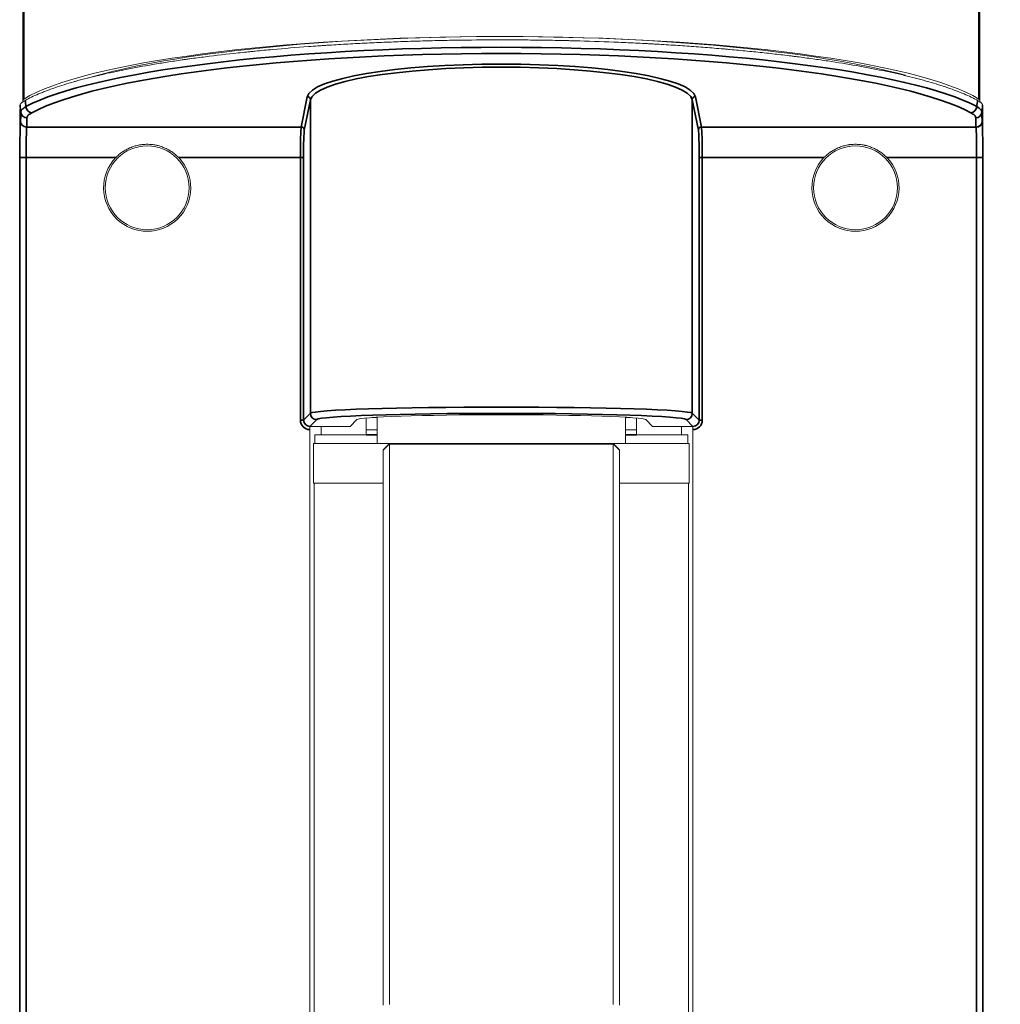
# Model space of a CAD drawing. Header units: millimetres. Extents: x 4 to 1188, y 1 to 840.
# Tile 116 of 123: x 589 to 642, y 504 to 557. Entities that reach past the tile are written whole.
import ezdxf

# ---------------------------------------------------------------- set-up
doc = ezdxf.new("R2010")
doc.units = ezdxf.units.MM
doc.layers.add('1', color=7, linetype='Continuous', true_color=0xffffff)
doc.styles.add('Arial Unicode MS', font='Arial Unicode MS')
doc.dimstyles.get("Standard").update_dxf_attribs({"dimtxt": 0.18, "dimasz": 0.18, "dimexe": 0.18, "dimexo": 0.0625, "dimgap": 0.09, "dimtad": 0, "dimtih": 1, "dimtoh": 1, "dimdec": 4, "dimzin": 0, "dimdsep": 46, "dimtxsty": 'Standard', "dimcen": 0.09, "dimadec": 0, "dimazin": 0, "dimtfac": 1, "dimtdec": 4, "dimtofl": 0, "dimtmove": 0, "dimatfit": 3, "dimfxl": 0, "dimtolj": 1, "dimtzin": 0, "dimarcsym": 0})

# ---------------------------------------------------------------- blocks, each defined once
blk = doc.blocks.new('_U14')
at = {"layer": '1', "color": 18, "lineweight": 35}
for p, q in [((639.025, 591.453), (681.925, 591.453)), ((679.925, 244.091), (679.925, 591.453)), ((603.219, 244.091), (681.925, 244.091))]:
    blk.add_line(p, q, dxfattribs=at)
at = {"layer": '1', "color": 18, "lineweight": 70}
for points in [[(679.925, 591.453), (680.701, 587.953), (679.149, 587.953)], [(679.925, 244.091), (679.149, 247.591), (680.701, 247.591)]]:
    blk.add_solid(points, dxfattribs=at)
at = {"layer": '1', "color": 18, "linetype": 'Continuous', "lineweight": 13, "insert": (677.855, 407.215), "char_height": 5, "attachment_point": 7, "rotation": 90, "line_spacing_factor": 1.047437, "style": 'Arial Unicode MS'}
blk.add_mtext('\\fArial Unicode MS|b0|i0;\\W1.0000;{\\H1.21x;(}1042{\\H1.21x;)}', dxfattribs=at)

msp = doc.modelspace()

# ---------------------------------------------------------------- linework, layer by layer
at = {"layer": '1', "color": 154, "linetype": 'Continuous', "lineweight": 13}
for p, q in [((589.2585, 582.4543), (589.2585, 552.6437)), ((640.5919, 582.4543), (640.5919, 552.6437)), ((589.2585, 552.6437), (589.2585, 552.5007)), ((589.2585, 552.6437), (589.3137, 552.6437)), ((589.3043, 552.6844), (589.3266, 552.6844)), ((640.5461, 552.6844), (640.5238, 552.6844)), ((640.5919, 552.6437), (640.5367, 552.6437)), ((640.5919, 552.5007), (640.5919, 552.6437)), ((589.0861, 551.5009), (589.0861, 468.2792)), ((640.7644, 551.5009), (640.7644, 468.2792)), ((606.8073, 535.107), (607.1799, 535.4796)), ((607.6752, 534.9246), (607.6752, 535.5658)), ((607.9952, 535.5913), (608.2585, 535.5913)), ((608.2585, 535.6081), (608.2585, 534.1913)), ((621.5919, 534.1913), (621.5919, 535.6081)), ((621.5919, 535.5913), (621.8552, 535.5913)), ((622.1752, 535.5658), (622.1752, 534.9246)), ((622.6705, 535.4796), (623.0431, 535.107)), ((606.8073, 535.107), (604.6435, 535.107)), ((604.6435, 468.3083), (604.6435, 534.946)), ((605.2585, 535.1069), (605.2585, 534.6579)), ((608.2585, 534.9246), (607.6752, 534.9246)), ((607.6752, 534.658), (607.6752, 534.9246)), ((622.1752, 534.9246), (621.5919, 534.9246)), ((622.1752, 534.658), (622.1752, 534.9246)), ((625.207, 535.107), (623.0431, 535.107)), ((624.5919, 534.6579), (624.5919, 535.1069)), ((625.207, 534.946), (625.207, 468.3083)), ((607.6752, 534.658), (604.9252, 534.658)), ((604.9252, 534.658), (604.9252, 534.1906)), ((624.9252, 534.658), (622.1752, 534.658)), ((624.9252, 534.1906), (624.9252, 534.658)), ((604.8419, 534.1913), (604.8419, 532.0746)), ((608.9252, 534.1913), (604.8419, 534.1913)), ((608.9252, 534.1913), (608.5919, 533.858)), ((608.5919, 533.8486), (608.5919, 533.858)), ((608.5919, 504.1021), (608.5919, 533.8486)), ((620.9252, 534.1913), (608.9252, 534.1913)), ((608.9252, 534.1913), (608.9252, 534.1804)), ((608.9252, 534.1804), (608.9252, 504.0868)), ((621.2585, 533.858), (620.9252, 534.1913)), ((625.0085, 534.1913), (620.9252, 534.1913)), ((620.9252, 534.1804), (620.9252, 534.1913)), ((620.9252, 504.0868), (620.9252, 534.1804)), ((621.2585, 533.858), (621.2585, 533.8486)), ((621.2585, 533.8486), (621.2585, 504.1021)), ((625.0085, 532.0746), (625.0085, 534.1913)), ((608.5917, 532.0746), (604.8419, 532.0746)), ((604.8752, 532.0746), (604.8752, 476.0746)), ((625.0085, 532.0746), (621.2587, 532.0746)), ((624.9752, 476.0746), (624.9752, 532.0746)), ((608.5919, 504.0472), (608.5919, 504.1021)), ((621.2585, 504.1021), (621.2585, 504.0472))]:
    msp.add_line(p, q, dxfattribs=at)
at = {"layer": '1', "color": 154, "linetype": 'Continuous', "lineweight": 35}
for p, q in [((589.3043, 582.4136), (589.3043, 552.6844)), ((640.5461, 582.4136), (640.5461, 552.6844)), ((604.1882, 551.1807), (604.5149, 552.8095)), ((625.3355, 552.8095), (625.6622, 551.1807)), ((604.6815, 552.6453), (604.3548, 551.0165)), ((604.6815, 535.8191), (604.6815, 552.6453)), ((625.4956, 551.0165), (625.169, 552.6453)), ((625.169, 552.6453), (625.169, 535.8191)), ((589.123, 551.5009), (589.0861, 551.5009)), ((589.4571, 551.1807), (604.1882, 551.1807)), ((625.6622, 551.1807), (640.3933, 551.1807)), ((640.7274, 551.5009), (640.7644, 551.5009)), ((589.4282, 549.5388), (589.0949, 549.5388)), ((589.0949, 468.2969), (589.0949, 549.5388)), ((594.2352, 549.5388), (589.4282, 549.5388)), ((589.4282, 549.5388), (589.4282, 468.3083)), ((604.1448, 549.5388), (597.6152, 549.5388)), ((604.1448, 535.449), (604.1448, 549.5388)), ((604.1448, 549.5388), (604.3114, 549.5388)), ((604.3114, 549.5388), (604.3114, 535.449)), ((625.7056, 549.5388), (625.539, 549.5388)), ((625.539, 535.449), (625.539, 549.5388)), ((632.2352, 549.5388), (625.7056, 549.5388)), ((625.7056, 549.5388), (625.7056, 535.449)), ((640.4222, 549.5388), (635.6152, 549.5388)), ((640.4222, 468.3083), (640.4222, 549.5388)), ((640.4222, 549.5388), (640.7555, 549.5388)), ((640.7555, 549.5388), (640.7555, 468.2969)), ((604.3114, 535.449), (604.6815, 535.8191)), ((625.169, 535.8191), (625.539, 535.449)), ((604.1448, 535.449), (604.3114, 535.449)), ((605.0179, 535.4826), (604.6479, 535.1126)), ((625.2026, 535.1126), (624.8325, 535.4826)), ((625.7056, 535.449), (625.539, 535.449)), ((604.6479, 535.1126), (604.6491, 535.1126)), ((604.6479, 535.1077), (604.6479, 535.1126)), ((625.2013, 535.1126), (625.2026, 535.1126)), ((625.2026, 535.1077), (625.2026, 535.1126)), ((608.2586, 534.658), (607.6752, 534.658)), ((622.1752, 534.658), (621.5918, 534.658)), ((608.9252, 534.1804), (608.5919, 533.8486)), ((620.9252, 534.1804), (608.9252, 534.1804)), ((621.2585, 533.8486), (620.9252, 534.1804))]:
    msp.add_line(p, q, dxfattribs=at)
at = {"layer": '1', "color": 154, "linetype": 'Continuous', "lineweight": 13}
for centre in [(595.9252, 547.9238), (633.9252, 547.9238)]:
    msp.add_circle(centre, 2.25, dxfattribs=at)
for centre in [(595.9252, 547.9238), (633.9252, 547.9238)]:
    msp.add_arc(centre, 2.3376, 136.3012, 43.6988, dxfattribs=at)
for centre, major_axis, ratio, start_param, end_param in [((614.9252, 551.3968), (26.6667, 0), 0.1741229, 0.2809794, 2.8606133), ((614.9252, 551.3968), (26, 0), 0.1785876, 0.5849731, 2.5945482), ((590.4252, 552.6437), (1.1667, 0), 0.1259478, 2.8606133, 3.1415927), ((639.4252, 552.6437), (1.1667, 0), 0.1259478, 0, 0.2809794), ((589.4563, 551.5009), (0.332, -0.0294), 0.9809334, 3.2315152, 4.7989325), ((614.9252, 535.4701), (7.75, 0), 0.0349208, 0.0349066, 3.1066861), ((604.6493, 534.946), (0, 0.1667), 0.0349208, 0.0349066, 0.2463758), ((625.2011, 534.946), (0, 0.1667), 0.0349208, 6.0368095, 6.2482787)]:
    msp.add_ellipse(centre, major_axis=major_axis, ratio=ratio, start_param=start_param, end_param=end_param, dxfattribs=at)
at = {"layer": '1', "color": 154, "linetype": 'Continuous', "lineweight": 35}
for centre, major_axis, ratio, start_param, end_param in [((614.9252, 550.8477), (26.8333, 0), 0.1719599, 0.3153228, 2.8262699), ((614.9252, 550.5193), (26.5, 0), 0.1741229, 0.3153228, 2.8262699), ((614.9252, 552.7462), (10.4167, 0), 0.1741229, 0.0349066, 3.1066861), ((614.9252, 552.582), (10.25, 0), 0.1769542, 0.0349066, 3.1066861), ((604.5149, 552.6453), (0.1634, -0.0328), 0.9845943, 0.2009415, 1.7657511), ((625.3355, 552.6453), (-0.1634, -0.0328), 0.9845943, 4.5174342, 6.0822438), ((589.7318, 552.2787), (0.157, -0.2941), 0.9379322, 4.2482211, 5.7657932), ((640.1187, 552.2787), (-0.157, -0.2941), 0.9379322, 0.5173922, 2.0349642), ((589.4735, 551.9989), (0.3333, -0.0054), 0.9851731, 3.2434946, 4.7283058), ((640.377, 551.9989), (-0.3333, -0.0054), 0.9851731, 1.5548795, 3.0396907), ((589.1298, 549.5388), (0, 2), 0.0174551, 0.1948476, 1.5707963), ((589.4571, 551.5091), (0.3317, -0.0325), 0.9850377, 3.2430356, 4.8086223), ((589.4631, 549.5388), (0, 1.6667), 0.0209461, 0.1948476, 1.5707963), ((604.1972, 549.5388), (0, 1.6667), 0.0314287, 0.1723945, 1.5707963), ((604.1882, 551.0165), (0.1634, -0.0328), 0.9845943, 0.2009415, 1.7657511), ((625.6622, 551.0165), (-0.1634, -0.0328), 0.9845943, 4.5174342, 6.0822438), ((625.6532, 549.5388), (0, 1.6667), 0.0314287, 4.712389, 6.1107908), ((640.3933, 551.5091), (-0.3317, -0.0325), 0.9850377, 1.474563, 3.0401497), ((640.3941, 551.5009), (-0.332, -0.0294), 0.9809334, 1.4842528, 3.0516701), ((640.3873, 549.5388), (0, 1.6667), 0.0209461, 4.712389, 6.0883377), ((640.7206, 549.5388), (0, 2), 0.0174551, 4.712389, 6.0883377), ((604.3638, 549.5388), (0, 1.5), 0.0349208, 0.1723945, 1.5707963), ((625.4866, 549.5388), (0, 1.5), 0.0349208, 4.712389, 6.1107908), ((614.9252, 535.807), (10.25, 0), 0.0337738, 0.0349066, 3.1066861), ((605.0179, 535.8191), (-0.2381, 0.2381), 0.9987828, 0.7860072, 2.3555855), ((614.9252, 535.4706), (9.9133, 0), 0.0349208, 0.0349066, 3.1066861), ((624.8325, 535.8191), (0.2381, 0.2381), 0.9987828, 3.9275998, 5.4971782), ((604.6485, 535.4497), (-0.3563, -0.3563), 0.9987828, 5.4983961, 7.0592366), ((604.6485, 535.4497), (0.2386, 0.2386), 0.9975812, 2.3568035, 3.9263818), ((625.2019, 535.4497), (-0.2386, 0.2386), 0.9975812, 2.3568035, 3.9263818), ((625.2019, 535.4497), (-0.3563, 0.3563), 0.9987828, 2.3655413, 3.9263818)]:
    msp.add_ellipse(centre, major_axis=major_axis, ratio=ratio, start_param=start_param, end_param=end_param, dxfattribs=at)
at = {"layer": '1', "color": 154, "linetype": 'Continuous', "lineweight": 13}
for points, knots in [([(640.4736, 552.6148), (640.4468, 552.6294), (640.4195, 552.6439), (640.3642, 552.6729), (640.3361, 552.6874), (640.2508, 552.7308), (640.1922, 552.7596), (640.0119, 552.8457), (639.8853, 552.9026), (639.4865, 553.072), (639.1952, 553.1832), (638.8388, 553.3061), (638.7988, 553.3198), (638.718, 553.347), (638.5957, 553.3877), (638.47, 553.428), (638.2143, 553.5083), (638.0379, 553.5612), (637.4909, 553.7179), (637.1027, 553.82), (636.6391, 553.932), (636.5872, 553.9444), (636.4828, 553.9691), (636.3253, 554.006), (636.1649, 554.0425), (635.8405, 554.1147), (635.6192, 554.162), (634.9407, 554.3015), (634.4687, 554.3912), (633.4857, 554.5639), (632.9746, 554.6469), (632.1785, 554.7665), (631.6378, 554.8446), (631.0771, 554.9192), (630.756, 554.9603), (630.7202, 554.9648), (630.6486, 554.9739), (630.541, 554.9874), (630.2886, 555.0187), (630.0702, 555.0449), (629.6306, 555.0965), (629.0371, 555.1633), (628.1245, 555.2573), (627.5013, 555.3159), (627.1072, 555.3511), (627.0281, 555.3581), (626.8695, 555.372), (626.79, 555.3789), (626.551, 555.3992), (626.391, 555.4125), (625.909, 555.4516), (625.585, 555.4764), (624.9316, 555.524), (624.2729, 555.5692), (623.6035, 555.6099), (623.1817, 555.634), (623.0972, 555.6387), (622.9278, 555.648), (622.843, 555.6526), (622.588, 555.6662), (622.4176, 555.675), (621.9053, 555.7003), (621.5623, 555.716), (620.5284, 555.7595), (619.8329, 555.7837), (618.9557, 555.8079), (618.7799, 555.8125), (618.5597, 555.8178), (618.5156, 555.8188), (618.4274, 555.8209), (618.2952, 555.8239), (617.8105, 555.8343), (617.018, 555.8478), (615.9626, 555.8586), (615.26, 555.8609), (614.2067, 555.8608), (613.5054, 555.8559), (612.4548, 555.8414), (611.7549, 555.8293), (610.7063, 555.8039), (610.0082, 555.7821), (609.485, 555.7639), (609.311, 555.7575), (608.9642, 555.7441), (608.7913, 555.7371), (608.274, 555.7153), (607.5883, 555.6839), (606.5717, 555.6297), (605.902, 555.5889), (605.4859, 555.562), (605.4028, 555.5565), (605.237, 555.5454), (604.9889, 555.5286), (604.7425, 555.5111), (603.9251, 555.4516), (603.2835, 555.3996), (602.3396, 555.315), (602.028, 555.2857), (601.6424, 555.2477), (601.5654, 555.24), (601.412, 555.2245), (601.3355, 555.2167), (601.1068, 555.1932), (600.9554, 555.1772), (600.2033, 555.0961), (599.6179, 555.0272), (598.7641, 554.918), (598.4836, 554.8806), (598.138, 554.8327), (598.0691, 554.823), (597.9319, 554.8036), (597.8635, 554.7938), (597.6594, 554.7643), (597.5247, 554.7444), (597.1246, 554.6842), (596.6019, 554.6024), (596.1002, 554.5175), (595.3634, 554.3878), (594.8929, 554.2982), (593.9934, 554.113), (593.5642, 554.0173), (592.9517, 553.8693), (592.7528, 553.8191), (592.4622, 553.7428), (592.319, 553.7043), (592.1787, 553.6654), (592.109, 553.6459), (592.0859, 553.6393), (592.0398, 553.6263), (591.6499, 553.5151), (591.2879, 553.4015), (590.8137, 553.2379), (590.6618, 553.1828), (590.4431, 553.0994), (590.3718, 553.0714), (590.2671, 553.0293), (590.2326, 553.0152), (590.1643, 552.987), (590.1306, 552.9729), (589.831, 552.8456), (589.5909, 552.731), (589.3768, 552.6148)], [0, 0, 0, 0, 0.0039062, 0.0039062, 0.0078125, 0.0078125, 0.015625, 0.015625, 0.03125, 0.03125, 0.0625, 0.0625, 0.0664063, 0.0664063, 0.0703125, 0.078125, 0.078125, 0.09375, 0.09375, 0.125, 0.125, 0.1289063, 0.1289063, 0.1328125, 0.140625, 0.140625, 0.15625, 0.15625, 0.1875, 0.1875, 0.21875, 0.21875, 0.234375, 0.25, 0.25, 0.2519531, 0.2519531, 0.2539063, 0.2578125, 0.265625, 0.265625, 0.28125, 0.296875, 0.3125, 0.3125, 0.3164063, 0.3164063, 0.3203125, 0.3203125, 0.328125, 0.328125, 0.34375, 0.34375, 0.359375, 0.375, 0.375, 0.3789063, 0.3789063, 0.3828125, 0.3828125, 0.390625, 0.390625, 0.40625, 0.40625, 0.4375, 0.4375, 0.4453125, 0.4453125, 0.4472656, 0.4472656, 0.4492188, 0.453125, 0.46875, 0.484375, 0.5, 0.5, 0.53125, 0.53125, 0.546875, 0.5625, 0.578125, 0.578125, 0.5859375, 0.5859375, 0.59375, 0.59375, 0.609375, 0.625, 0.640625, 0.640625, 0.6445313, 0.6445313, 0.6484375, 0.65625, 0.65625, 0.6875, 0.6875, 0.703125, 0.703125, 0.7070313, 0.7070313, 0.7109375, 0.7109375, 0.71875, 0.71875, 0.75, 0.75, 0.765625, 0.765625, 0.7695313, 0.7695313, 0.7734375, 0.7734375, 0.78125, 0.78125, 0.796875, 0.8125, 0.8125, 0.84375, 0.84375, 0.875, 0.875, 0.890625, 0.890625, 0.8984375, 0.9023438, 0.9023438, 0.9042969, 0.9042969, 0.90625, 0.9375, 0.9375, 0.953125, 0.953125, 0.9609375, 0.9609375, 0.9648438, 0.9648438, 0.96875, 0.96875, 1, 1, 1, 1]), ([(589.1071, 552.3545), (589.1021, 552.2473), (589.0977, 552.1345), (589.0897, 551.8972), (589.0863, 551.7728), (589.0833, 551.6425)], [0, 0, 0, 0, 0.5, 0.5, 1, 1, 1, 1]), ([(589.1071, 552.3545), (589.108, 552.374), (589.1144, 552.394), (589.1379, 552.4352), (589.1722, 552.4774), (589.2277, 552.5219), (589.2941, 552.5675), (589.3327, 552.5909), (589.3768, 552.6148)], [0, 0, 0, 0, 0.25, 0.25, 0.5, 0.75, 0.75, 1, 1, 1, 1]), ([(640.4736, 552.6148), (640.5177, 552.5909), (640.5563, 552.5675), (640.6227, 552.5219), (640.6783, 552.4774), (640.7125, 552.4352), (640.736, 552.394), (640.7424, 552.374), (640.7433, 552.3545)], [0, 0, 0, 0, 0.25, 0.25, 0.5, 0.75, 0.75, 1, 1, 1, 1]), ([(640.7671, 551.6425), (640.7656, 551.7077), (640.764, 551.7714), (640.7606, 551.8958), (640.7587, 551.9565), (640.7528, 552.1344), (640.7483, 552.2472), (640.7433, 552.3545)], [0, 0, 0, 0, 0.25, 0.25, 0.5, 0.5, 1, 1, 1, 1]), ([(589.0833, 551.6425), (589.0837, 551.635), (589.0841, 551.6261), (589.0848, 551.6055), (589.0851, 551.5942), (589.0854, 551.5789), (589.0854, 551.5758), (589.0855, 551.5694), (589.0856, 551.5661), (589.0857, 551.5563), (589.0859, 551.5429), (589.086, 551.5292), (589.086, 551.5186), (589.086, 551.5151), (589.086, 551.508), (589.0861, 551.5045), (589.0861, 551.5009)], [0, 0, 0, 0, 0.25, 0.25, 0.5, 0.5, 0.5625, 0.5625, 0.625, 0.625, 0.75, 0.875, 0.875, 0.9375, 0.9375, 1, 1, 1, 1]), ([(640.7644, 551.5009), (640.7644, 551.5152), (640.7644, 551.5291), (640.7646, 551.5461), (640.7646, 551.5495), (640.7647, 551.5563), (640.7647, 551.5596), (640.7649, 551.5695), (640.7651, 551.5822), (640.7654, 551.594), (640.7656, 551.6025), (640.7657, 551.6053), (640.7658, 551.6108), (640.7659, 551.6134), (640.7663, 551.6261), (640.7667, 551.635), (640.7671, 551.6425)], [0, 0, 0, 0, 0.25, 0.25, 0.3125, 0.3125, 0.375, 0.375, 0.5, 0.625, 0.625, 0.6875, 0.6875, 0.75, 0.75, 1, 1, 1, 1]), ([(594.2352, 549.5388), (594.2904, 549.5966), (594.348, 549.6507), (594.4675, 549.7523), (594.5294, 549.7997), (594.6577, 549.888), (594.7241, 549.9289), (594.827, 549.9853), (594.8619, 550.0033), (594.9151, 550.0291), (594.933, 550.0375), (594.9689, 550.0538), (594.987, 550.0617), (595.0774, 550.1), (595.151, 550.1269), (595.3004, 550.1731), (595.3763, 550.1926), (595.4919, 550.2161), (595.5308, 550.223), (595.5896, 550.2319), (595.6093, 550.2347), (595.6488, 550.2396), (595.6685, 550.2419), (595.7671, 550.2518), (595.8457, 550.2557), (596.0028, 550.2558), (596.0811, 550.2519), (596.2374, 550.2364), (596.3154, 550.2247), (596.4127, 550.2051), (596.4321, 550.2009), (596.4707, 550.1921), (596.5282, 550.1783), (596.5849, 550.1623), (596.6972, 550.1277), (596.7706, 550.1009), (596.9146, 550.0401), (596.9852, 550.0061), (597.0718, 549.9588), (597.0891, 549.9491), (597.1232, 549.9293), (597.1739, 549.899), (597.2233, 549.8669), (597.3203, 549.8002), (597.3826, 549.7526), (597.5024, 549.6507), (597.56, 549.5965), (597.6152, 549.5388)], [0, 0, 0, 0, 0.0625, 0.0625, 0.125, 0.125, 0.1875, 0.1875, 0.21875, 0.21875, 0.234375, 0.234375, 0.25, 0.25, 0.3125, 0.3125, 0.375, 0.375, 0.40625, 0.40625, 0.421875, 0.421875, 0.4375, 0.4375, 0.5, 0.5, 0.5625, 0.5625, 0.625, 0.625, 0.640625, 0.640625, 0.65625, 0.6875, 0.6875, 0.75, 0.75, 0.8125, 0.8125, 0.828125, 0.828125, 0.84375, 0.875, 0.875, 0.9375, 0.9375, 1, 1, 1, 1]), ([(632.2352, 549.5388), (632.2904, 549.5966), (632.348, 549.6507), (632.4675, 549.7523), (632.5294, 549.7997), (632.6577, 549.888), (632.7241, 549.9289), (632.827, 549.9853), (632.8619, 550.0033), (632.9151, 550.0291), (632.933, 550.0375), (632.9689, 550.0538), (632.987, 550.0617), (633.0774, 550.1), (633.151, 550.1269), (633.3004, 550.1731), (633.3763, 550.1926), (633.4919, 550.2161), (633.5308, 550.223), (633.5896, 550.2319), (633.6093, 550.2347), (633.6488, 550.2396), (633.6685, 550.2419), (633.7671, 550.2518), (633.8457, 550.2557), (634.0028, 550.2558), (634.0811, 550.2519), (634.2374, 550.2364), (634.3154, 550.2247), (634.4127, 550.2051), (634.4321, 550.2009), (634.4707, 550.1921), (634.5282, 550.1783), (634.5849, 550.1623), (634.6972, 550.1277), (634.7706, 550.1009), (634.9146, 550.0401), (634.9852, 550.0061), (635.0718, 549.9588), (635.0891, 549.9491), (635.1232, 549.9293), (635.1739, 549.899), (635.2233, 549.8669), (635.3203, 549.8002), (635.3826, 549.7526), (635.5024, 549.6507), (635.56, 549.5965), (635.6152, 549.5388)], [0, 0, 0, 0, 0.0625, 0.0625, 0.125, 0.125, 0.1875, 0.1875, 0.21875, 0.21875, 0.234375, 0.234375, 0.25, 0.25, 0.3125, 0.3125, 0.375, 0.375, 0.40625, 0.40625, 0.421875, 0.421875, 0.4375, 0.4375, 0.5, 0.5, 0.5625, 0.5625, 0.625, 0.625, 0.640625, 0.640625, 0.65625, 0.6875, 0.6875, 0.75, 0.75, 0.8125, 0.8125, 0.828125, 0.828125, 0.84375, 0.875, 0.875, 0.9375, 0.9375, 1, 1, 1, 1]), ([(604.6479, 535.1077), (604.6475, 535.1054), (604.6472, 535.1024), (604.6468, 535.0969), (604.6467, 535.0949), (604.6464, 535.0906), (604.6462, 535.0882), (604.6458, 535.0806), (604.6456, 535.075), (604.6452, 535.0657), (604.6451, 535.0625), (604.6449, 535.0557), (604.6448, 535.0522), (604.6445, 535.0412), (604.6443, 535.0335), (604.644, 535.0174), (604.6439, 535.009), (604.6437, 534.9915), (604.6435, 534.9736), (604.6435, 534.9553), (604.6435, 534.946)], [0, 0, 0, 0, 0.125, 0.125, 0.1875, 0.1875, 0.25, 0.25, 0.375, 0.375, 0.4375, 0.4375, 0.5, 0.5, 0.625, 0.625, 0.75, 0.75, 0.875, 1, 1, 1, 1]), ([(625.207, 534.946), (625.207, 534.9553), (625.2069, 534.9736), (625.2067, 534.9915), (625.2065, 535.009), (625.2064, 535.0174), (625.2061, 535.0335), (625.2059, 535.0412), (625.2056, 535.0522), (625.2055, 535.0557), (625.2053, 535.0625), (625.2052, 535.0657), (625.2048, 535.075), (625.2046, 535.0806), (625.2042, 535.0882), (625.204, 535.0906), (625.2038, 535.0949), (625.2036, 535.0969), (625.2032, 535.1024), (625.2029, 535.1054), (625.2026, 535.1077)], [0, 0, 0, 0, 0.125, 0.25, 0.25, 0.375, 0.375, 0.5, 0.5, 0.5625, 0.5625, 0.625, 0.625, 0.75, 0.75, 0.8125, 0.8125, 0.875, 0.875, 1, 1, 1, 1])]:
    msp.add_open_spline(points, degree=3, knots=knots, dxfattribs=at)
at = {"layer": '1', "color": 154, "linetype": 'Continuous', "lineweight": 35}
for points in [[(589.1414, 551.9708), (589.1299, 552.0988), (589.1185, 552.2267), (589.1071, 552.3545)], [(589.3768, 552.6148), (589.3895, 552.5029), (589.4022, 552.3909), (589.4149, 552.2787)], [(640.4356, 552.2787), (640.4482, 552.3909), (640.4609, 552.5029), (640.4736, 552.6148)], [(640.7433, 552.3545), (640.7319, 552.2267), (640.7205, 552.0988), (640.7091, 551.9708)], [(589.4571, 551.1807), (589.4568, 551.1786), (589.4566, 551.1763), (589.4563, 551.1739)], [(640.3941, 551.1739), (640.3938, 551.1763), (640.3936, 551.1786), (640.3933, 551.1807)], [(640.7266, 551.5084), (640.7269, 551.506), (640.7271, 551.5036), (640.7274, 551.5009)]]:
    msp.add_open_spline(points, degree=3, dxfattribs=at)
for points, knots in [([(589.1414, 551.9708), (589.1417, 551.9969), (589.1477, 552.0229), (589.1652, 552.0618), (589.1725, 552.0748), (589.1898, 552.1007), (589.1999, 552.1137), (589.2343, 552.1523), (589.2911, 552.2034), (589.3699, 552.2537), (589.4149, 552.2787)], [0, 0, 0, 0, 0.25, 0.25, 0.375, 0.375, 0.5, 0.5, 0.75, 1, 1, 1, 1]), ([(640.4356, 552.2787), (640.4805, 552.2537), (640.52, 552.2285), (640.571, 552.1904), (640.5866, 552.1776), (640.6151, 552.1519), (640.6279, 552.1391), (640.6622, 552.1005), (640.6967, 552.0488), (640.7087, 551.9969), (640.7091, 551.9708)], [0, 0, 0, 0, 0.25, 0.25, 0.375, 0.375, 0.5, 0.5, 0.75, 1, 1, 1, 1]), ([(589.1361, 551.647), (589.1361, 551.647), (589.1361, 551.647), (589.1367, 551.6851), (589.1374, 551.7232), (589.1391, 551.8312), (589.1402, 551.901), (589.1414, 551.9708)], [0, 0, 0, 0, 0.0000059, 0.0000059, 0.3531367, 0.3531367, 1, 1, 1, 1]), ([(589.4735, 551.6705), (589.4721, 551.5888), (589.4705, 551.4868), (589.4688, 551.3848), (589.4683, 551.3542), (589.4682, 551.344), (589.4676, 551.3236), (589.4672, 551.3134), (589.4656, 551.2827), (589.4642, 551.2623), (589.4609, 551.2215), (589.4591, 551.2011), (589.4571, 551.1807)], [0, 0, 0, 0, 0.5, 0.625, 0.625, 0.6875, 0.6875, 0.75, 0.75, 0.875, 0.875, 1, 1, 1, 1]), ([(589.7318, 551.9503), (589.6891, 551.9276), (589.6519, 551.9047), (589.5879, 551.8586), (589.5344, 551.8123), (589.5018, 551.7653), (589.4796, 551.7181), (589.4738, 551.6944), (589.4735, 551.6705)], [0, 0, 0, 0, 0.25, 0.25, 0.5, 0.75, 0.75, 1, 1, 1, 1]), ([(640.377, 551.6705), (640.3766, 551.6944), (640.3708, 551.7181), (640.3486, 551.7653), (640.316, 551.8123), (640.2625, 551.8586), (640.1985, 551.9047), (640.1613, 551.9276), (640.1187, 551.9503)], [0, 0, 0, 0, 0.25, 0.25, 0.5, 0.75, 0.75, 1, 1, 1, 1]), ([(640.3933, 551.1807), (640.3913, 551.2011), (640.3895, 551.2215), (640.3863, 551.2623), (640.3848, 551.2827), (640.3832, 551.3134), (640.3828, 551.3236), (640.3822, 551.344), (640.3821, 551.3542), (640.3816, 551.3848), (640.3799, 551.4868), (640.3783, 551.5888), (640.377, 551.6705)], [0, 0, 0, 0, 0.125, 0.125, 0.25, 0.25, 0.3125, 0.3125, 0.375, 0.375, 0.5, 1, 1, 1, 1]), ([(640.7091, 551.9708), (640.7097, 551.9327), (640.7103, 551.8946), (640.712, 551.7866), (640.7132, 551.7168), (640.7143, 551.647), (640.7143, 551.647), (640.7143, 551.647)], [0, 0, 0, 0, 0.3531308, 0.3531308, 0.9999941, 0.9999941, 1, 1, 1, 1]), ([(589.123, 551.5009), (589.123, 551.5011), (589.1231, 551.5012), (589.1231, 551.5016), (589.1231, 551.5021), (589.1233, 551.5032), (589.1235, 551.5054), (589.1237, 551.5072), (589.1238, 551.5084)], [0, 0, 0, 0, 0.0625, 0.0625, 0.125, 0.25, 0.5, 1, 1, 1, 1]), ([(589.1238, 551.5084), (589.1252, 551.5209), (589.1264, 551.5334), (589.1289, 551.5582), (589.13, 551.5704), (589.1321, 551.5944), (589.133, 551.606), (589.1343, 551.6225), (589.1347, 551.6278), (589.1354, 551.6379), (589.1358, 551.6426), (589.1361, 551.647)], [0, 0, 0, 0, 0.25, 0.25, 0.5, 0.5, 0.75, 0.75, 0.875, 0.875, 1, 1, 1, 1]), ([(640.7143, 551.647), (640.7145, 551.6448), (640.7146, 551.6425), (640.715, 551.6378), (640.7152, 551.6354), (640.7157, 551.6278), (640.7161, 551.6225), (640.7174, 551.606), (640.7183, 551.5944), (640.7204, 551.5704), (640.7216, 551.5582), (640.724, 551.5334), (640.7253, 551.5209), (640.7266, 551.5084)], [0, 0, 0, 0, 0.0625, 0.0625, 0.125, 0.125, 0.25, 0.25, 0.5, 0.5, 0.75, 0.75, 1, 1, 1, 1])]:
    msp.add_open_spline(points, degree=3, knots=knots, dxfattribs=at)

# ---------------------------------------------------------------- dimensions: what is measured, and where the dimension line sits
at = {"layer": '1', "color": 18, "linetype": 'Continuous', "lineweight": 13}
dim = msp.add_linear_dim(base=(679.9252, 591.4528), p1=(599.9252, 244.0913), p2=(614.9252, 591.4528), angle=90, dimstyle='Standard', override={"dimtxt": 5, "dimasz": 3.5, "dimexe": 2, "dimexo": 1, "dimgap": 2.5, "dimtad": 1, "dimtih": 0, "dimtoh": 0, "dimdec": 0, "dimlfac": 3, "dimzin": 8, "dimdsep": 44, "dimlunit": 2, "dimpost": '(<>)', "dimtxsty": 'Arial Unicode MS', "dimsah": 1, "dimse1": 0, "dimse2": 0, "dimsd1": 0, "dimsd2": 0, "dimclrd": 18, "dimclre": 18, "dimclrt": 18, "dimtm": -0.1, "dimtfac": 0.4, "dimtdec": 2, "dimtofl": 1, "dimtmove": 0, "dimtzin": 8, "dimlwd": 35, "dimlwe": 35}, dxfattribs=at)
dim.commit()
dim.dimension.update_dxf_attribs({"geometry": '_U14', "text_midpoint": (679.9252, 417.7721), "dimtype": 160})

doc.saveas('drawing.dxf')
